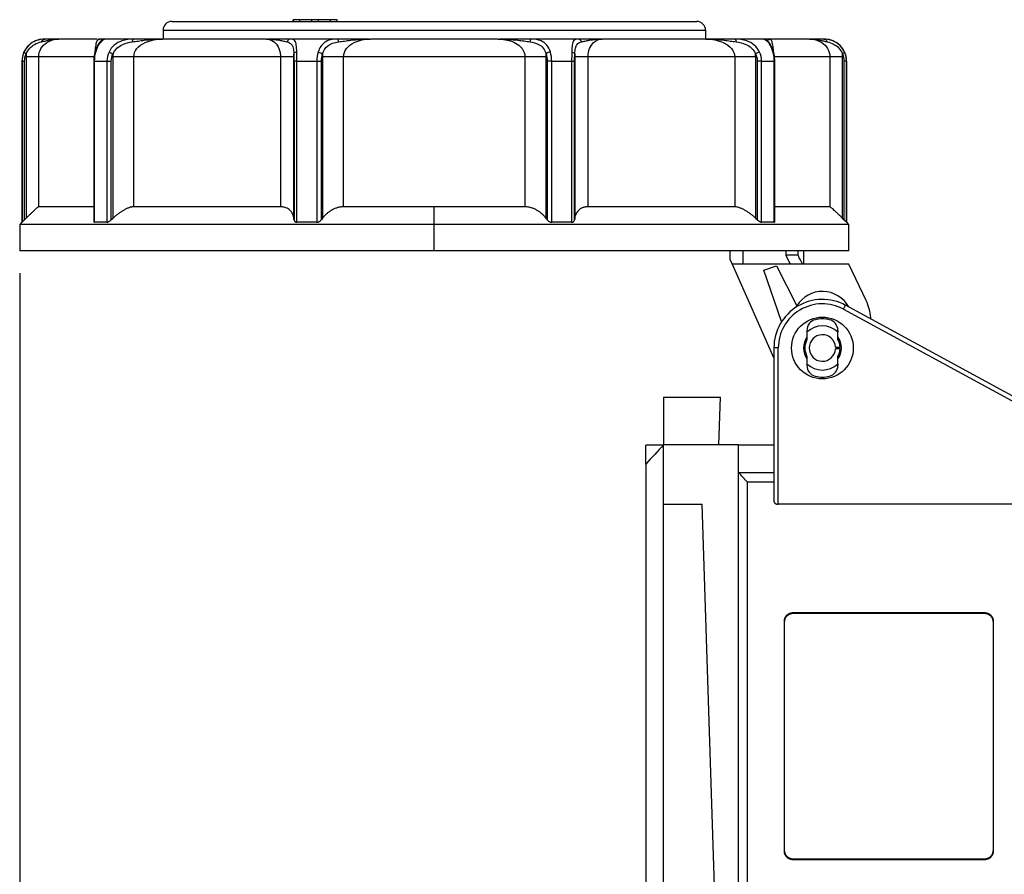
# Model space of a CAD drawing. Header units: inches. Extents: x 0 to 22, y 0 to 17.
# Tile 9 of 20: x 9.1 to 13.5, y 9 to 12.8. Entities that reach past the tile are written whole.
import ezdxf

# ---------------------------------------------------------------- set-up
doc = ezdxf.new("R2010")
doc.units = ezdxf.units.IN
doc.header["$LTSCALE"] = 2
doc.header["$MEASUREMENT"] = 0
doc.linetypes.add('SLD-Solid', pattern=[0])
doc.layers.add('DIMENSIONS', color=140, linetype='SLD-Solid', lineweight=25)
doc.styles.add('SLDTEXTSTYLE0', font='GOTHIC.TTF', dxfattribs={"width": 0.913})
doc.dimstyles.new('SLDDIMSTYLE0', dxfattribs={"dimtxt": 0.25, "dimasz": 0.3, "dimexe": 0, "dimexo": 0.0625, "dimgap": 0.0625, "dimtad": 0, "dimtih": 1, "dimtoh": 1, "dimrnd": 1e-09, "dimzin": 4, "dimdsep": 46, "dimtxsty": 'SLDTEXTSTYLE0', "dimsah": 1, "dimcen": 0.09, "dimadec": 0, "dimazin": 1, "dimtfac": 1, "dimtofl": 0, "dimtmove": 0, "dimatfit": 3, "dimfxl": 0, "dimfrac": 2, "dimtolj": 1, "dimtzin": 12, "dimarcsym": 0})

# ---------------------------------------------------------------- blocks, each defined once
blk = doc.blocks.new('_D_9')
at = {"layer": 'DIMENSIONS'}
for p, q in [((9.0919, 11.715), (9.0919, 6.5356)), ((11.8872, 8.2439), (11.8872, 6.5356)), ((9.0919, 6.7856), (9.8708, 6.7856)), ((10.1663, 6.7837), (10.0901, 6.7837)), ((10.0901, 6.7837), (10.0901, 6.3869)), ((10.8128, 6.7837), (10.889, 6.7837)), ((10.889, 6.7837), (10.889, 6.3869)), ((11.8872, 6.7856), (11.1083, 6.7856)), ((10.0901, 6.3869), (10.1663, 6.3869)), ((10.889, 6.3869), (10.8128, 6.3869))]:
    blk.add_line(p, q, dxfattribs=at)
for points in [[(9.0919, 6.7856), (9.3919, 6.7256), (9.3919, 6.8456)], [(11.8872, 6.7856), (11.5872, 6.8456), (11.5872, 6.7256)]]:
    blk.add_solid(points, dxfattribs=at)
at = {"layer": 'DIMENSIONS', "char_height": 0.25, "attachment_point": 1, "style": 'SLDTEXTSTYLE0'}
for s, insert in [('2.80', (10.1663, 7.1538)), ('71.0', (10.1663, 6.7062))]:
    blk.add_mtext(s, dxfattribs=dict(at, insert=insert))

msp = doc.modelspace()

# ---------------------------------------------------------------- linework, layer by layer
for p, q in [((9.771, 12.8386), (12.1136, 12.8386)), ((10.3124, 12.8465), (10.3124, 12.8386)), ((10.3129, 12.8465), (10.3124, 12.8465)), ((10.3129, 12.8386), (10.3129, 12.8465)), ((10.3426, 12.8465), (10.3129, 12.8465)), ((10.3426, 12.8386), (10.3426, 12.8465)), ((10.396, 12.8465), (10.3426, 12.8465)), ((10.396, 12.8386), (10.396, 12.8465)), ((10.4256, 12.8465), (10.396, 12.8465)), ((10.479, 12.8465), (10.4256, 12.8465)), ((10.4256, 12.8386), (10.4256, 12.8465)), ((10.479, 12.8386), (10.479, 12.8465)), ((10.5087, 12.8465), (10.479, 12.8465)), ((10.5087, 12.8386), (10.5087, 12.8465)), ((10.5092, 12.8465), (10.5087, 12.8465)), ((10.5092, 12.8386), (10.5092, 12.8465)), ((9.7317, 12.7992), (9.7317, 12.7599)), ((9.7317, 12.7992), (12.1529, 12.7992)), ((12.1529, 12.7992), (12.1529, 12.7599)), ((9.4366, 12.7599), (9.2671, 12.7599)), ((9.4544, 12.7477), (9.4517, 12.7439)), ((9.6006, 12.7599), (9.4708, 12.7599)), ((10.1923, 12.7599), (9.7307, 12.7599)), ((10.5101, 12.7599), (10.3, 12.7599)), ((11.2276, 12.7599), (10.657, 12.7599)), ((11.5846, 12.7599), (11.3745, 12.7599)), ((12.1539, 12.7599), (11.6923, 12.7599)), ((12.4138, 12.7599), (12.284, 12.7599)), ((12.4448, 12.7563), (12.4412, 12.7599)), ((12.6175, 12.7599), (12.4412, 12.7599)), ((9.1017, 12.6614), (9.1017, 11.9429)), ((9.1017, 12.6614), (9.1023, 12.6614)), ((9.1023, 12.6614), (9.1023, 11.9429)), ((9.1137, 11.9538), (9.1137, 12.6614)), ((9.1204, 12.6811), (9.1204, 11.9603)), ((9.4269, 12.6811), (9.1769, 12.6811)), ((9.1769, 12.0118), (9.1769, 12.6811)), ((9.4227, 12.6614), (9.4227, 11.9464)), ((9.4262, 12.6614), (9.4813, 12.6614)), ((9.4262, 11.9429), (9.4262, 12.6614)), ((9.4813, 12.6614), (9.4813, 11.9429)), ((9.5007, 11.9538), (9.5007, 12.6614)), ((9.5079, 12.6811), (9.5079, 11.9603)), ((10.2557, 12.6811), (9.6012, 12.6811)), ((9.6012, 12.0118), (9.6012, 12.6811)), ((10.2557, 12.6811), (10.2557, 12.0118)), ((10.3153, 11.9603), (10.3153, 12.6811)), ((10.3162, 12.6614), (10.3162, 11.9538)), ((10.3292, 12.6614), (10.4183, 12.6614)), ((10.3292, 11.9429), (10.3292, 12.6614)), ((10.4183, 12.6614), (10.4183, 11.9429)), ((10.4383, 11.9538), (10.4383, 12.6614)), ((10.4433, 12.6811), (10.4433, 11.9603)), ((10.5378, 12.0118), (10.5378, 12.6811)), ((11.3468, 12.6811), (10.5378, 12.6811)), ((11.3468, 12.6811), (11.3468, 12.0118)), ((11.4413, 11.9603), (11.4413, 12.6811)), ((11.4463, 12.6614), (11.4463, 11.9538)), ((11.4663, 12.6614), (11.5554, 12.6614)), ((11.4663, 11.9429), (11.4663, 12.6614)), ((11.5554, 12.6614), (11.5554, 11.9429)), ((11.5684, 11.9538), (11.5684, 12.6614)), ((11.5693, 12.6811), (11.5693, 11.9603)), ((11.6289, 12.0118), (11.6289, 12.6811)), ((12.2834, 12.6811), (11.6289, 12.6811)), ((12.2834, 12.6811), (12.2834, 12.0118)), ((12.3767, 11.9603), (12.3767, 12.6811)), ((12.3839, 12.6614), (12.3839, 11.9538)), ((12.4033, 12.6614), (12.4584, 12.6614)), ((12.4033, 11.9429), (12.4033, 12.6614)), ((12.7077, 12.6811), (12.4577, 12.6811)), ((12.4584, 12.6614), (12.4584, 11.9429)), ((12.4619, 11.9464), (12.4619, 12.6614)), ((12.7077, 12.6811), (12.7077, 12.0118)), ((12.7642, 11.9603), (12.7642, 12.6811)), ((12.7709, 12.6614), (12.7709, 11.9538)), ((12.7823, 11.9429), (12.7823, 12.6614)), ((12.7823, 12.6614), (12.7829, 12.6614)), ((12.7829, 11.9429), (12.7829, 12.6614)), ((9.4227, 12.0118), (9.1769, 12.0118)), ((10.2557, 12.0118), (9.6012, 12.0118)), ((10.9423, 12.0118), (10.5378, 12.0118)), ((11.3468, 12.0118), (10.9423, 12.0118)), ((10.9423, 11.9331), (10.9423, 12.0118)), ((12.2834, 12.0118), (11.6289, 12.0118)), ((12.7077, 12.0118), (12.4619, 12.0118)), ((9.1017, 11.9429), (9.0919, 11.9331)), ((9.0919, 11.9331), (9.0919, 11.815)), ((10.9423, 11.9331), (9.0919, 11.9331)), ((9.1023, 11.9429), (9.1017, 11.9429)), ((9.4813, 11.9429), (9.4262, 11.9429)), ((10.4183, 11.9429), (10.3292, 11.9429)), ((12.7927, 11.9331), (10.9423, 11.9331)), ((10.9423, 11.815), (10.9423, 11.9331)), ((11.5554, 11.9429), (11.4663, 11.9429)), ((12.4584, 11.9429), (12.4033, 11.9429)), ((12.7829, 11.9429), (12.7823, 11.9429)), ((12.7927, 11.9331), (12.7829, 11.9429)), ((12.7927, 11.815), (12.7927, 11.9331)), ((10.9423, 11.815), (9.0919, 11.815)), ((12.7927, 11.815), (10.9423, 11.815)), ((12.2628, 11.7756), (12.2628, 11.815)), ((12.3208, 11.7559), (12.3208, 11.815)), ((12.511, 11.815), (12.511, 11.7953)), ((12.511, 11.7953), (12.5304, 11.7559)), ((12.5659, 11.7953), (12.511, 11.7953)), ((12.5659, 11.7953), (12.5659, 11.815)), ((12.5919, 11.7559), (12.5919, 11.815)), ((12.2628, 11.7756), (12.2716, 11.7559)), ((12.7927, 11.7559), (12.2716, 11.7559)), ((12.2716, 11.7559), (12.458, 11.336)), ((12.4135, 11.7292), (12.4693, 11.7484)), ((12.4693, 11.7484), (12.5603, 11.5698)), ((12.8702, 11.593), (12.7927, 11.7559)), ((12.4926, 11.4993), (12.4135, 11.7292)), ((12.7687, 11.5548), (12.7782, 11.5721)), ((13.6341, 11.1059), (12.7782, 11.5721)), ((12.7687, 11.5548), (13.6238, 11.0891)), ((12.886, 11.5133), (12.8904, 11.5174)), ((12.6057, 11.4602), (12.6057, 11.4522)), ((12.7435, 11.4602), (12.7435, 11.4522)), ((12.458, 11.3819), (12.458, 10.6979)), ((12.4777, 11.3819), (12.458, 11.3819)), ((12.4777, 10.6845), (12.4777, 11.3819)), ((12.5973, 11.4165), (12.5999, 11.4069)), ((12.7493, 11.4069), (12.7519, 11.4165)), ((12.5999, 11.357), (12.5973, 11.3474)), ((12.7519, 11.3474), (12.7493, 11.357)), ((12.6057, 11.3116), (12.6057, 11.3036)), ((12.7435, 11.3116), (12.7435, 11.3036)), ((11.9659, 11.1616), (11.9659, 10.9501)), ((11.9659, 11.1616), (12.2193, 11.1616)), ((12.2125, 10.9501), (12.2193, 11.1616)), ((11.9648, 10.9488), (11.8872, 10.9488)), ((11.8872, 10.8641), (11.8872, 10.9488)), ((11.9659, 10.6847), (11.9659, 10.9501)), ((12.3006, 10.9501), (11.9659, 10.9501)), ((12.3006, 8.2579), (12.3006, 10.9501)), ((12.458, 10.9488), (12.3006, 10.9488)), ((11.8872, 10.8641), (11.8872, 8.3439)), ((12.3006, 10.8261), (12.458, 10.8261)), ((12.3399, 8.412), (12.3399, 10.7825)), ((12.458, 10.7825), (12.3399, 10.7825)), ((11.9659, 8.0455), (11.9659, 10.6847)), ((11.9659, 10.6847), (12.1373, 10.6847)), ((12.2216, 8.0666), (12.1373, 10.6847)), ((13.6195, 10.6845), (12.4777, 10.6845)), ((12.5447, 10.2012), (13.397, 10.2012)), ((12.5447, 10.1969), (12.5447, 10.2012)), ((13.397, 10.1969), (12.5447, 10.1969)), ((13.397, 10.1969), (13.397, 10.2012)), ((12.5053, 9.1338), (12.5053, 10.1655)), ((13.4364, 10.1655), (13.4364, 9.1338)), ((12.5447, 9.1024), (13.397, 9.1024)), ((12.5447, 9.1024), (12.5447, 9.0981)), ((13.397, 9.0981), (12.5447, 9.0981)), ((13.397, 9.1024), (13.397, 9.0981))]:
    msp.add_line(p, q)
msp.add_circle((12.6746, 11.3819), 0.1378)
for centre, radius, start, end in [((9.771, 12.7992), 0.0394, 90, 180), ((12.1136, 12.7992), 0.0394, 0, 90), ((9.2002, 12.6614), 0.0984, 90, 180), ((12.6844, 12.6614), 0.0984, 0, 90), ((12.6746, 11.5001), 0.1339, 28.8325, 148.6076), ((12.6746, 11.3819), 0.2165, 61.4242, 180), ((12.6746, 11.3819), 0.1969, 61.4242, 180), ((12.6746, 11.5), 0.2165, 4.6076, 25.4268), ((12.6746, 11.5), 0.2165, 2.8215, 4.6076), ((12.6549, 11.4602), 0.0492, 104.117, 180), ((12.6746, 11.3819), 0.0984, 45.573, 134.427), ((12.6746, 11.3819), 0.1299, 75.883, 104.117), ((12.6943, 11.4602), 0.0492, 0, 75.883), ((12.6746, 11.3819), 0.0846, 144.484, 215.516), ((12.6746, 11.3819), 0.0591, 3.8226, 356.1774), ((12.6746, 11.3819), 0.0846, 324.484, 35.516), ((12.6746, 11.3819), 0.0787, 151.045, 208.955), ((12.6746, 11.3819), 0.0787, 2.866, 28.955), ((12.6746, 11.3819), 0.0787, 331.045, 357.134), ((12.6746, 11.3819), 0.0984, 225.573, 314.427), ((12.6549, 11.3036), 0.0492, 180, 255.883), ((12.6943, 11.3036), 0.0492, 284.117, 0), ((12.6746, 11.3819), 0.1299, 255.883, 284.117)]:
    msp.add_arc(centre, radius, start, end)
for points, knots in [([(9.2037, 12.7599), (9.1922, 12.7599), (9.1683, 12.757), (9.1326, 12.7354), (9.1168, 12.7142), (9.1113, 12.7022)], [0, 0, 0, 0, 0.123063, 0.205105, 0.287147, 0.287147, 0.287147, 0.287147]), ([(9.1209, 12.6941), (9.1247, 12.7037), (9.1358, 12.7211), (9.1616, 12.7407), (9.1796, 12.7459), (9.1889, 12.7479)], [0, 0, 0, 0, 0.082042, 0.164084, 0.287147, 0.287147, 0.287147, 0.287147]), ([(9.1769, 12.6811), (9.1769, 12.6939), (9.1841, 12.7195), (9.216, 12.7516), (9.2477, 12.7599), (9.2671, 12.7599)], [-3.8643301, -3.8643301, -3.8643301, -3.8643301, -3.6454677, -3.4266053, -3.0983117, -3.0983117, -3.0983117, -3.0983117]), ([(9.1889, 12.7479), (9.1945, 12.749), (9.2053, 12.7514), (9.2313, 12.7574), (9.2515, 12.7599), (9.2669, 12.7599), (9.267, 12.7599), (9.2671, 12.7599)], [-0.0016885, -0.0016885, -0.0016885, -0.0016885, 0.0733065, 0.1483014, 0.3732861, 0.3732861, 0.3749746, 0.3749746, 0.3749746, 0.3749746]), ([(9.1889, 12.7479), (9.1899, 12.7509), (9.1938, 12.7572), (9.2001, 12.7599), (9.2037, 12.7599)], [0, 0, 0, 0, 0.428571, 1, 1, 1, 1]), ([(9.2644, 12.7599), (9.2554, 12.7599), (9.2387, 12.7599), (9.2147, 12.7599), (9.2037, 12.7599)], [0, 0, 0, 0, 0.538545, 1, 1, 1, 1]), ([(9.4574, 12.7545), (9.4574, 12.7545), (9.4578, 12.7549), (9.4555, 12.753), (9.4502, 12.7477), (9.4408, 12.7347), (9.4324, 12.7169), (9.4289, 12.7049), (9.4272, 12.6988)], [0, 0, 0, 0, 0.003599, 0.130093, 0.338808, 0.639713, 0.815824, 1, 1, 1, 1]), ([(9.4434, 12.7599), (9.4413, 12.7588), (9.4376, 12.7569), (9.4331, 12.7433), (9.4301, 12.7278), (9.4283, 12.7143), (9.4277, 12.704), (9.4274, 12.6996)], [0, 0, 0, 0, 0.355716, 0.629822, 0.774934, 0.903536, 1, 1, 1, 1]), ([(9.4315, 12.7022), (9.4347, 12.7142), (9.4439, 12.7355), (9.4616, 12.757), (9.4692, 12.7599), (9.4708, 12.7599)], [-0.2873707, -0.2873707, -0.2873707, -0.2873707, -0.2052648, -0.1231589, 0, 0, 0, 0]), ([(9.4541, 12.7576), (9.4542, 12.7583), (9.4547, 12.7611), (9.4467, 12.7597), (9.4406, 12.7586)], [0, 0, 0, 0, 0.23572, 1, 1, 1, 1]), ([(9.4452, 12.7589), (9.4473, 12.7587), (9.4495, 12.7585), (9.4502, 12.7562), (9.4502, 12.7561)], [0, 0, 0, 0, 0.964266, 1, 1, 1, 1]), ([(9.4708, 12.7599), (9.4699, 12.7599), (9.4681, 12.7599), (9.4591, 12.7599), (9.4519, 12.7599), (9.4482, 12.7599)], [0, 0, 0, 0, 0.323037, 0.647116, 1, 1, 1, 1]), ([(9.4708, 12.7599), (9.4689, 12.7597), (9.4651, 12.7594), (9.4601, 12.7571), (9.4577, 12.7547), (9.4567, 12.7537)], [0, 0, 0, 0, 0.3625702, 0.7247846, 1, 1, 1, 1]), ([(9.6006, 12.7599), (9.5837, 12.7599), (9.5527, 12.757), (9.5127, 12.7354), (9.4961, 12.7142), (9.4905, 12.7022)], [0, 0, 0, 0, 0.123063, 0.205105, 0.287147, 0.287147, 0.287147, 0.287147]), ([(9.5084, 12.6941), (9.5126, 12.7037), (9.5249, 12.7211), (9.5555, 12.7407), (9.5805, 12.7459), (9.5948, 12.7479)], [0, 0, 0, 0, 0.082042, 0.164084, 0.287147, 0.287147, 0.287147, 0.287147]), ([(9.5948, 12.7479), (9.6036, 12.749), (9.6211, 12.7514), (9.6659, 12.7574), (9.7026, 12.7599), (9.7302, 12.7599), (9.7304, 12.7599), (9.7307, 12.7599)], [-0.0016883, -0.0016883, -0.0016883, -0.0016883, 0.0733066, 0.1483016, 0.3732864, 0.3732864, 0.3749748, 0.3749748, 0.3749748, 0.3749748]), ([(9.5948, 12.7479), (9.5952, 12.7509), (9.5968, 12.7572), (9.5992, 12.7599), (9.6006, 12.7599)], [0, 0, 0, 0, 0.428571, 1, 1, 1, 1]), ([(9.7258, 12.7599), (9.7042, 12.7599), (9.6643, 12.7599), (9.6206, 12.7599), (9.6006, 12.7599)], [0, 0, 0, 0, 0.542604, 1, 1, 1, 1]), ([(9.6012, 12.6811), (9.6012, 12.6939), (9.6114, 12.7195), (9.6568, 12.7516), (9.7025, 12.7599), (9.7307, 12.7599)], [-3.8643172, -3.8643172, -3.8643172, -3.8643172, -3.6454562, -3.4265951, -3.0983036, -3.0983036, -3.0983036, -3.0983036]), ([(10.1923, 12.7599), (10.2041, 12.7599), (10.2223, 12.7544), (10.2439, 12.7322), (10.254, 12.7069), (10.2557, 12.6875), (10.2557, 12.6811)], [0, 0, 0, 0, 0.2735742, 0.4377187, 0.656578, 0.7660077, 0.7660077, 0.7660077, 0.7660077]), ([(10.1923, 12.7599), (10.1924, 12.7599), (10.1926, 12.7599), (10.2124, 12.7599), (10.2391, 12.7574), (10.2695, 12.7514), (10.2804, 12.749), (10.2855, 12.7479)], [-0.3766634, -0.3766634, -0.3766634, -0.3766634, -0.3749754, -0.3749754, -0.1499901, -0.0749951, 0, 0, 0, 0]), ([(10.3, 12.7599), (10.2912, 12.7599), (10.2734, 12.7599), (10.2376, 12.7599), (10.2114, 12.7599), (10.1958, 12.7599)], [0, 0, 0, 0, 0.288666, 0.578266, 1, 1, 1, 1]), ([(10.3, 12.7599), (10.2974, 12.7599), (10.2912, 12.7579), (10.2868, 12.7519), (10.2855, 12.7479)], [0, 0, 0, 0, 0.428571, 1, 1, 1, 1]), ([(10.2855, 12.7479), (10.2937, 12.7459), (10.3048, 12.7407), (10.3128, 12.7212), (10.3147, 12.7037), (10.3152, 12.6941)], [-0.2873707, -0.2873707, -0.2873707, -0.2873707, -0.1642118, -0.0821059, 0, 0, 0, 0]), ([(10.3288, 12.7022), (10.3285, 12.7142), (10.3273, 12.7355), (10.3202, 12.757), (10.3089, 12.7599), (10.3, 12.7599)], [-0.2873707, -0.2873707, -0.2873707, -0.2873707, -0.2052648, -0.1231589, 0, 0, 0, 0]), ([(10.5101, 12.7599), (10.4888, 12.7599), (10.4522, 12.7541), (10.4297, 12.7202), (10.4242, 12.7022)], [0, 0, 0, 0, 0.164084, 0.287147, 0.287147, 0.287147, 0.287147]), ([(10.4437, 12.6941), (10.448, 12.7086), (10.4661, 12.7367), (10.4969, 12.7453), (10.5155, 12.7479)], [0, 0, 0, 0, 0.123063, 0.287147, 0.287147, 0.287147, 0.287147]), ([(10.5155, 12.7479), (10.5151, 12.7509), (10.5137, 12.7572), (10.5114, 12.7599), (10.5101, 12.7599)], [0, 0, 0, 0, 0.428571, 1, 1, 1, 1]), ([(10.6518, 12.7599), (10.6258, 12.7599), (10.578, 12.7599), (10.5314, 12.7599), (10.5101, 12.7599)], [0, 0, 0, 0, 0.544193, 1, 1, 1, 1]), ([(10.5155, 12.7479), (10.524, 12.749), (10.5415, 12.7514), (10.588, 12.7574), (10.6272, 12.7599), (10.6566, 12.7599), (10.6568, 12.7599), (10.657, 12.7599)], [-0.0016964, -0.0016964, -0.0016964, -0.0016964, 0.0732958, 0.148288, 0.3732646, 0.3732646, 0.374961, 0.374961, 0.374961, 0.374961]), ([(10.5378, 12.6811), (10.5378, 12.6939), (10.547, 12.7195), (10.5886, 12.7516), (10.6308, 12.7599), (10.657, 12.7599)], [2.3322046, 2.3322046, 2.3322046, 2.3322046, 2.5510642, 2.7699237, 3.0982131, 3.0982131, 3.0982131, 3.0982131]), ([(11.2276, 12.7599), (11.2494, 12.7599), (11.2833, 12.7544), (11.3241, 12.7322), (11.3435, 12.7069), (11.3468, 12.6875), (11.3468, 12.6811)], [1.7365896, 1.7365896, 1.7365896, 1.7365896, 2.0101609, 2.1743038, 2.3931609, 2.5025894, 2.5025894, 2.5025894, 2.5025894]), ([(11.2276, 12.7599), (11.2278, 12.7599), (11.228, 12.7599), (11.2573, 12.7599), (11.2965, 12.7574), (11.343, 12.7515), (11.3606, 12.749), (11.3691, 12.7479)], [-0.3768145, -0.3768145, -0.3768145, -0.3768145, -0.3754002, -0.3754002, -0.1501601, -0.07508, 0, 0, 0, 0]), ([(11.3745, 12.7599), (11.3611, 12.7599), (11.3342, 12.7599), (11.2866, 12.7599), (11.2528, 12.7599), (11.2329, 12.7599)], [0, 0, 0, 0, 0.2902668, 0.5809526, 1, 1, 1, 1]), ([(11.3745, 12.7599), (11.3735, 12.7599), (11.3713, 12.7579), (11.3696, 12.7519), (11.3691, 12.7479)], [0, 0, 0, 0, 0.428571, 1, 1, 1, 1]), ([(11.3691, 12.7479), (11.3831, 12.7459), (11.4053, 12.7407), (11.4293, 12.7212), (11.4381, 12.7037), (11.4409, 12.6941)], [-0.287367, -0.287367, -0.287367, -0.287367, -0.1642097, -0.0821049, 0, 0, 0, 0]), ([(11.4604, 12.7022), (11.4567, 12.7142), (11.4457, 12.7355), (11.4165, 12.757), (11.3905, 12.7599), (11.3745, 12.7599)], [-0.287367, -0.287367, -0.287367, -0.287367, -0.2052621, -0.1231573, 0, 0, 0, 0]), ([(11.5846, 12.7599), (11.5757, 12.7599), (11.5643, 12.757), (11.5573, 12.7354), (11.5561, 12.7142), (11.5558, 12.7022)], [0, 0, 0, 0, 0.123063, 0.205105, 0.287147, 0.287147, 0.287147, 0.287147]), ([(11.5694, 12.6941), (11.5699, 12.7037), (11.5718, 12.7211), (11.5798, 12.7407), (11.5909, 12.7459), (11.5991, 12.7479)], [0, 0, 0, 0, 0.082042, 0.164084, 0.287147, 0.287147, 0.287147, 0.287147]), ([(11.5991, 12.7479), (11.5981, 12.7509), (11.5943, 12.7572), (11.5881, 12.7599), (11.5846, 12.7599)], [0, 0, 0, 0, 0.428571, 1, 1, 1, 1]), ([(11.6888, 12.7599), (11.6683, 12.7599), (11.6309, 12.7599), (11.599, 12.7599), (11.5846, 12.7599)], [0, 0, 0, 0, 0.545955, 1, 1, 1, 1]), ([(11.5991, 12.7479), (11.6042, 12.749), (11.6151, 12.7514), (11.6455, 12.7574), (11.6722, 12.7599), (11.692, 12.7599), (11.6922, 12.7599), (11.6923, 12.7599)], [-0.0016885, -0.0016885, -0.0016885, -0.0016885, 0.0733065, 0.1483014, 0.3732861, 0.3732861, 0.3749746, 0.3749746, 0.3749746, 0.3749746]), ([(11.6289, 12.6811), (11.6289, 12.6939), (11.6337, 12.7195), (11.6555, 12.7516), (11.6781, 12.7599), (11.6923, 12.7599)], [-3.8643299, -3.8643299, -3.8643299, -3.8643299, -3.6454675, -3.4266052, -3.0983116, -3.0983116, -3.0983116, -3.0983116]), ([(12.1539, 12.7599), (12.1821, 12.7599), (12.2278, 12.7516), (12.2732, 12.7195), (12.2834, 12.6939), (12.2834, 12.6811)], [3.0982905, 3.0982905, 3.0982905, 3.0982905, 3.4265787, 3.6454374, 3.8642962, 3.8642962, 3.8642962, 3.8642962]), ([(12.1539, 12.7599), (12.1542, 12.7599), (12.1544, 12.7599), (12.182, 12.7599), (12.2187, 12.7574), (12.2635, 12.7514), (12.281, 12.749), (12.2898, 12.7479)], [-0.3766637, -0.3766637, -0.3766637, -0.3766637, -0.3749763, -0.3749763, -0.1499905, -0.0749953, 0, 0, 0, 0]), ([(12.284, 12.7599), (12.2711, 12.7599), (12.2453, 12.7599), (12.2041, 12.7599), (12.1756, 12.7599), (12.1588, 12.7599)], [0, 0, 0, 0, 0.290794, 0.582528, 1, 1, 1, 1]), ([(12.284, 12.7599), (12.285, 12.7599), (12.2875, 12.7579), (12.2892, 12.7519), (12.2898, 12.7479)], [0, 0, 0, 0, 0.428571, 1, 1, 1, 1]), ([(12.3941, 12.7022), (12.3885, 12.7142), (12.3718, 12.7355), (12.3317, 12.757), (12.3009, 12.7599), (12.284, 12.7599)], [-0.2873707, -0.2873707, -0.2873707, -0.2873707, -0.2052648, -0.1231589, 0, 0, 0, 0]), ([(12.2898, 12.7479), (12.3041, 12.7459), (12.3289, 12.7407), (12.3597, 12.7212), (12.372, 12.7037), (12.3762, 12.6941)], [-0.2873707, -0.2873707, -0.2873707, -0.2873707, -0.1642118, -0.0821059, 0, 0, 0, 0]), ([(12.4138, 12.7599), (12.4159, 12.7599), (12.4297, 12.7541), (12.4482, 12.7202), (12.4531, 12.7022)], [0, 0, 0, 0, 0.164084, 0.287147, 0.287147, 0.287147, 0.287147]), ([(12.4319, 12.7479), (12.4306, 12.7509), (12.4258, 12.7572), (12.4182, 12.7599), (12.4138, 12.7599)], [0, 0, 0, 0, 0.428571, 1, 1, 1, 1]), ([(12.4325, 12.7599), (12.4286, 12.7599), (12.419, 12.7599), (12.4157, 12.7599), (12.4138, 12.7599)], [0, 0, 0, 0, 0.4136707, 1, 1, 1, 1]), ([(12.4575, 12.6988), (12.456, 12.704), (12.453, 12.7143), (12.4461, 12.7299), (12.4385, 12.7424), (12.4329, 12.7491), (12.4302, 12.7517), (12.43, 12.7518), (12.4299, 12.7518)], [0, 0, 0, 0, 0.172877, 0.336913, 0.60891, 0.8034, 0.937092, 1, 1, 1, 1]), ([(12.444, 12.7586), (12.4379, 12.7598), (12.4298, 12.7613), (12.4303, 12.7584), (12.4305, 12.7578)], [0, 0, 0, 0, 0.761703, 1, 1, 1, 1]), ([(12.4343, 12.7558), (12.4344, 12.756), (12.435, 12.7584), (12.4373, 12.7587), (12.4394, 12.7589)], [0, 0, 0, 0, 0.079804, 1, 1, 1, 1]), ([(12.4572, 12.6996), (12.4569, 12.704), (12.4563, 12.7143), (12.4545, 12.7278), (12.4514, 12.7432), (12.4481, 12.7541), (12.4457, 12.7557), (12.4448, 12.7563)], [0, 0, 0, 0, 0.121481, 0.28359, 0.466513, 0.810571, 1, 1, 1, 1]), ([(12.6175, 12.7599), (12.6368, 12.7599), (12.6686, 12.7516), (12.7005, 12.7195), (12.7077, 12.6939), (12.7077, 12.6811)], [0, 0, 0, 0, 0.3282291, 0.5470486, 0.765868, 0.765868, 0.765868, 0.765868]), ([(12.6175, 12.7599), (12.6176, 12.7599), (12.6177, 12.7599), (12.6331, 12.7599), (12.6533, 12.7574), (12.6793, 12.7515), (12.6901, 12.749), (12.6957, 12.7479)], [-0.3766995, -0.3766995, -0.3766995, -0.3766995, -0.3750662, -0.3750662, -0.1500265, -0.0750132, 0, 0, 0, 0]), ([(12.6809, 12.7599), (12.6735, 12.7599), (12.6587, 12.7599), (12.6396, 12.7599), (12.6273, 12.7599), (12.6201, 12.7599)], [0, 0, 0, 0, 0.293443, 0.587706, 1, 1, 1, 1]), ([(12.6809, 12.7599), (12.6836, 12.7599), (12.6899, 12.7579), (12.6943, 12.7519), (12.6957, 12.7479)], [0, 0, 0, 0, 0.428571, 1, 1, 1, 1]), ([(12.7733, 12.7022), (12.7678, 12.7142), (12.7519, 12.7355), (12.7161, 12.757), (12.6924, 12.7599), (12.6809, 12.7599)], [-0.2873702, -0.2873702, -0.2873702, -0.2873702, -0.2052644, -0.1231586, 0, 0, 0, 0]), ([(12.6957, 12.7479), (12.705, 12.7459), (12.723, 12.7407), (12.7487, 12.7212), (12.7599, 12.7037), (12.7637, 12.6941)], [-0.2873702, -0.2873702, -0.2873702, -0.2873702, -0.1642115, -0.0821058, 0, 0, 0, 0]), ([(9.1113, 12.7022), (9.111, 12.7014), (9.113, 12.699), (9.1183, 12.6955), (9.1209, 12.6941)], [0, 0, 0, 0, 0.571429, 1, 1, 1, 1]), ([(9.4315, 12.7022), (9.4295, 12.7016), (9.427, 12.7), (9.4269, 12.6977), (9.4273, 12.6966)], [0.25, 0.25, 0.25, 0.25, 0.6785714, 1, 1, 1, 1]), ([(9.4905, 12.7022), (9.4928, 12.7014), (9.4986, 12.699), (9.5056, 12.6955), (9.5084, 12.6941)], [0, 0, 0, 0, 0.571429, 1, 1, 1, 1]), ([(10.3288, 12.7022), (10.3257, 12.7016), (10.3191, 12.6994), (10.3157, 12.696), (10.3152, 12.6941)], [0, 0, 0, 0, 0.428571, 1, 1, 1, 1]), ([(10.4242, 12.7022), (10.4282, 12.7014), (10.4357, 12.699), (10.4417, 12.6955), (10.4437, 12.6941)], [0, 0, 0, 0, 0.571429, 1, 1, 1, 1]), ([(11.4604, 12.7022), (11.4574, 12.7016), (11.45, 12.6994), (11.4436, 12.696), (11.4409, 12.6941)], [0, 0, 0, 0, 0.428571, 1, 1, 1, 1]), ([(11.5558, 12.7022), (11.5599, 12.7014), (11.5663, 12.699), (11.569, 12.6955), (11.5694, 12.6941)], [0, 0, 0, 0, 0.571429, 1, 1, 1, 1]), ([(12.3941, 12.7022), (12.3924, 12.7016), (12.387, 12.6994), (12.38, 12.696), (12.3762, 12.6941)], [0, 0, 0, 0, 0.428571, 1, 1, 1, 1]), ([(12.4531, 12.7022), (12.4558, 12.7014), (12.4579, 12.6996), (12.4575, 12.6972), (12.4573, 12.6966)], [0, 0, 0, 0, 0.5714286, 0.75, 0.75, 0.75, 0.75]), ([(12.7733, 12.7022), (12.7735, 12.7016), (12.7722, 12.6994), (12.7672, 12.696), (12.7637, 12.6941)], [0, 0, 0, 0, 0.428571, 1, 1, 1, 1]), ([(9.1023, 12.6614), (9.1024, 12.6614), (9.1044, 12.6614), (9.1099, 12.6614), (9.1137, 12.6614)], [0, 0, 0, 0, 0.428571, 1, 1, 1, 1]), ([(9.1769, 12.6811), (9.1754, 12.6811), (9.1694, 12.6811), (9.1496, 12.6811), (9.136, 12.6811), (9.1204, 12.6811)], [0, 0, 0, 0, 0.5, 0.5, 1, 1, 1, 1]), ([(9.4272, 12.6989), (9.4259, 12.6929), (9.4233, 12.6809), (9.4229, 12.6679), (9.4227, 12.6614)], [0, 0, 0, 0, 0.50017, 1, 1, 1, 1]), ([(9.4262, 12.6614), (9.4253, 12.6614), (9.4236, 12.6614), (9.4226, 12.6614), (9.4228, 12.6614), (9.4228, 12.6614)], [0, 0, 0, 0, 0.46002, 0.92004, 1, 1, 1, 1]), ([(9.4813, 12.6614), (9.4832, 12.6614), (9.489, 12.6614), (9.4966, 12.6614), (9.5007, 12.6614)], [0, 0, 0, 0, 0.428571, 1, 1, 1, 1]), ([(9.6012, 12.6811), (9.5899, 12.6811), (9.5752, 12.6811), (9.5426, 12.6811), (9.5248, 12.6811), (9.5079, 12.6811)], [0, 0, 0, 0, 0.5, 0.5, 1, 1, 1, 1]), ([(10.3153, 12.6811), (10.3132, 12.6811), (10.3065, 12.6811), (10.2857, 12.6811), (10.2716, 12.6811), (10.2557, 12.6811)], [0, 0, 0, 0, 0.5, 0.5, 1, 1, 1, 1]), ([(10.3292, 12.6614), (10.3257, 12.6614), (10.3227, 12.6614), (10.3181, 12.6614), (10.3166, 12.6614), (10.3162, 12.6614)], [0, 0, 0, 0, 0.5, 0.5, 1, 1, 1, 1]), ([(10.4183, 12.6614), (10.4213, 12.6614), (10.4287, 12.6614), (10.4354, 12.6614), (10.4383, 12.6614)], [0, 0, 0, 0, 0.428571, 1, 1, 1, 1]), ([(10.5378, 12.6811), (10.521, 12.6811), (10.5032, 12.6811), (10.4702, 12.6811), (10.4551, 12.6811), (10.4433, 12.6811)], [0, 0, 0, 0, 0.5, 0.5, 1, 1, 1, 1]), ([(11.4413, 12.6811), (11.4295, 12.6811), (11.4144, 12.6811), (11.3814, 12.6811), (11.3636, 12.6811), (11.3468, 12.6811)], [0, 0, 0, 0, 0.5, 0.5, 1, 1, 1, 1]), ([(11.4663, 12.6614), (11.4628, 12.6614), (11.4591, 12.6614), (11.452, 12.6614), (11.4488, 12.6614), (11.4463, 12.6614)], [0, 0, 0, 0, 0.5, 0.5, 1, 1, 1, 1]), ([(11.5554, 12.6614), (11.5584, 12.6614), (11.5647, 12.6614), (11.5679, 12.6614), (11.5684, 12.6614)], [0, 0, 0, 0, 0.428571, 1, 1, 1, 1]), ([(11.6289, 12.6811), (11.613, 12.6811), (11.5989, 12.6811), (11.5781, 12.6811), (11.5714, 12.6811), (11.5693, 12.6811)], [0, 0, 0, 0, 0.5, 0.5, 1, 1, 1, 1]), ([(12.3767, 12.6811), (12.3598, 12.6811), (12.342, 12.6811), (12.3094, 12.6811), (12.2947, 12.6811), (12.2834, 12.6811)], [0, 0, 0, 0, 0.5, 0.5, 1, 1, 1, 1]), ([(12.4033, 12.6614), (12.4011, 12.6614), (12.3981, 12.6614), (12.3913, 12.6614), (12.3875, 12.6614), (12.3839, 12.6614)], [0, 0, 0, 0, 0.5, 0.5, 1, 1, 1, 1]), ([(12.4619, 12.6614), (12.4617, 12.6679), (12.4613, 12.6809), (12.4587, 12.6929), (12.4574, 12.6989)], [0, 0, 0, 0, 0.49983, 1, 1, 1, 1]), ([(12.4584, 12.6614), (12.4593, 12.6614), (12.461, 12.6614), (12.462, 12.6614), (12.4618, 12.6614), (12.4618, 12.6614)], [0, 0, 0, 0, 0.479111, 0.958221, 1, 1, 1, 1]), ([(12.7642, 12.6811), (12.7486, 12.6811), (12.735, 12.6811), (12.7152, 12.6811), (12.7092, 12.6811), (12.7077, 12.6811)], [0, 0, 0, 0, 0.5, 0.5, 1, 1, 1, 1]), ([(12.7823, 12.6614), (12.7822, 12.6614), (12.781, 12.6614), (12.777, 12.6614), (12.7742, 12.6614), (12.7709, 12.6614)], [0, 0, 0, 0, 0.5, 0.5, 1, 1, 1, 1]), ([(9.1769, 12.0118), (9.1767, 12.0118), (9.1764, 12.0118), (9.1756, 12.0114), (9.1747, 12.0108), (9.1735, 12.0099), (9.172, 12.0088), (9.1693, 12.0066), (9.1646, 12.0025), (9.1573, 11.9959), (9.1492, 11.9882), (9.1404, 11.9799), (9.1308, 11.9706), (9.1239, 11.9638), (9.1204, 11.9603)], [0, 0, 0, 0, 0.040415, 0.080849, 0.121518, 0.162637, 0.204412, 0.247042, 0.36977, 0.500367, 0.618089, 0.739499, 0.866302, 1, 1, 1, 1]), ([(9.6012, 12.0118), (9.6001, 12.0118), (9.598, 12.0118), (9.5946, 12.0114), (9.5911, 12.0108), (9.5874, 12.0099), (9.5835, 12.0088), (9.577, 12.0066), (9.5673, 12.0025), (9.5551, 11.9959), (9.543, 11.9882), (9.5313, 11.9799), (9.5194, 11.9706), (9.5118, 11.9638), (9.5079, 11.9603)], [0, 0, 0, 0, 0.040415, 0.080849, 0.121518, 0.162637, 0.204412, 0.247042, 0.36977, 0.500367, 0.618089, 0.739499, 0.866302, 1, 1, 1, 1]), ([(10.3153, 11.9603), (10.315, 11.9621), (10.3145, 11.9656), (10.3132, 11.9706), (10.3116, 11.9754), (10.3097, 11.9799), (10.3075, 11.9842), (10.3049, 11.9882), (10.302, 11.992), (10.2974, 11.9969), (10.2906, 12.0025), (10.2815, 12.0072), (10.2727, 12.01), (10.2645, 12.0116), (10.2586, 12.0117), (10.2557, 12.0118)], [0, 0, 0, 0, 0.067804, 0.133717, 0.197907, 0.260554, 0.321855, 0.382014, 0.441253, 0.499799, 0.63036, 0.753113, 0.837457, 0.919192, 1, 1, 1, 1]), ([(10.5378, 12.0118), (10.5362, 12.0118), (10.5331, 12.0118), (10.5284, 12.0114), (10.5236, 12.0108), (10.5188, 12.0099), (10.514, 12.0088), (10.5062, 12.0066), (10.4953, 12.0025), (10.4827, 11.9959), (10.4713, 11.9882), (10.461, 11.9799), (10.4515, 11.9706), (10.4461, 11.9638), (10.4433, 11.9603)], [0, 0, 0, 0, 0.040415, 0.080849, 0.121518, 0.162637, 0.204412, 0.247042, 0.36977, 0.500367, 0.618089, 0.739499, 0.866302, 1, 1, 1, 1]), ([(11.4413, 11.9603), (11.4399, 11.9621), (11.4372, 11.9656), (11.4327, 11.9706), (11.4281, 11.9754), (11.4233, 11.9799), (11.4183, 11.9842), (11.4131, 11.9882), (11.4077, 11.992), (11.3999, 11.9969), (11.3893, 12.0025), (11.3769, 12.0072), (11.3659, 12.01), (11.3562, 12.0116), (11.35, 12.0117), (11.3468, 12.0118)], [0, 0, 0, 0, 0.067804, 0.133717, 0.197907, 0.260554, 0.321855, 0.382014, 0.441253, 0.499799, 0.63036, 0.753113, 0.837457, 0.919192, 1, 1, 1, 1]), ([(11.6289, 12.0118), (11.6274, 12.0118), (11.6245, 12.0118), (11.6202, 12.0114), (11.6161, 12.0108), (11.6121, 12.0099), (11.6081, 12.0088), (11.6019, 12.0066), (11.594, 12.0025), (11.5859, 11.9959), (11.5795, 11.9882), (11.5747, 11.9799), (11.5711, 11.9706), (11.5699, 11.9638), (11.5693, 11.9603)], [0, 0, 0, 0, 0.040415, 0.080849, 0.121518, 0.162637, 0.204412, 0.247042, 0.36977, 0.500367, 0.618089, 0.739499, 0.866302, 1, 1, 1, 1]), ([(12.3767, 11.9603), (12.3747, 11.9621), (12.3709, 11.9656), (12.3649, 11.9706), (12.359, 11.9754), (12.3532, 11.9799), (12.3473, 11.9842), (12.3415, 11.9882), (12.3357, 11.992), (12.3276, 11.9969), (12.3173, 12.0025), (12.3062, 12.0072), (12.2972, 12.01), (12.2899, 12.0116), (12.2856, 12.0117), (12.2834, 12.0118)], [0, 0, 0, 0, 0.067804, 0.133717, 0.197907, 0.260554, 0.321855, 0.382014, 0.441253, 0.499799, 0.63036, 0.753113, 0.837457, 0.919192, 1, 1, 1, 1]), ([(12.7642, 11.9603), (12.7624, 11.9621), (12.7589, 11.9656), (12.7537, 11.9706), (12.7488, 11.9754), (12.7441, 11.9799), (12.7397, 11.9842), (12.7355, 11.9882), (12.7315, 11.992), (12.7261, 11.9969), (12.72, 12.0025), (12.7146, 12.0072), (12.7111, 12.01), (12.7088, 12.0116), (12.7081, 12.0117), (12.7077, 12.0118)], [0, 0, 0, 0, 0.0678041, 0.133717, 0.1979067, 0.2605544, 0.3218545, 0.3820143, 0.4412527, 0.4997994, 0.6303597, 0.753113, 0.8374568, 0.9191922, 1, 1, 1, 1]), ([(9.1023, 11.9429), (9.1024, 11.943), (9.1025, 11.943), (9.1029, 11.9434), (9.1035, 11.944), (9.1044, 11.9448), (9.1061, 11.9464), (9.1091, 11.9493), (9.1121, 11.9522), (9.1137, 11.9538)], [0, 0, 0, 0, 0.086108, 0.174093, 0.264904, 0.359403, 0.458357, 0.704711, 1, 1, 1, 1]), ([(9.4813, 11.9429), (9.4817, 11.943), (9.4827, 11.943), (9.4842, 11.9434), (9.486, 11.944), (9.4879, 11.9448), (9.4909, 11.9464), (9.4954, 11.9493), (9.4988, 11.9522), (9.5007, 11.9538)], [0, 0, 0, 0, 0.086108, 0.174093, 0.264904, 0.359403, 0.458357, 0.704711, 1, 1, 1, 1]), ([(10.3162, 11.9538), (10.3163, 11.953), (10.3166, 11.9515), (10.3174, 11.9495), (10.3185, 11.9478), (10.3195, 11.9466), (10.3209, 11.9454), (10.3228, 11.9442), (10.3258, 11.9431), (10.3281, 11.943), (10.3292, 11.9429)], [0, 0, 0, 0, 0.1417432, 0.2724747, 0.3925077, 0.5022471, 0.5425752, 0.7046849, 0.8558305, 1, 1, 1, 1]), ([(10.4183, 11.9429), (10.419, 11.943), (10.4204, 11.943), (10.4225, 11.9434), (10.4247, 11.944), (10.4269, 11.9448), (10.4302, 11.9464), (10.4344, 11.9493), (10.4369, 11.9522), (10.4383, 11.9538)], [0, 0, 0, 0, 0.0861078, 0.1740931, 0.2649038, 0.359403, 0.458357, 0.7047107, 1, 1, 1, 1]), ([(11.4463, 11.9538), (11.447, 11.953), (11.4482, 11.9515), (11.4503, 11.9495), (11.4524, 11.9478), (11.4542, 11.9466), (11.4564, 11.9454), (11.4591, 11.9442), (11.4628, 11.9431), (11.4652, 11.943), (11.4663, 11.9429)], [0, 0, 0, 0, 0.141743, 0.272475, 0.392508, 0.502247, 0.542575, 0.704685, 0.85583, 1, 1, 1, 1]), ([(11.5554, 11.9429), (11.5561, 11.943), (11.5574, 11.943), (11.5593, 11.9434), (11.5611, 11.944), (11.5628, 11.9448), (11.565, 11.9464), (11.5674, 11.9493), (11.568, 11.9522), (11.5684, 11.9538)], [0, 0, 0, 0, 0.086108, 0.174093, 0.264904, 0.359403, 0.458357, 0.704711, 1, 1, 1, 1]), ([(12.3839, 11.9538), (12.3848, 11.953), (12.3865, 11.9515), (12.3891, 11.9495), (12.3915, 11.9478), (12.3934, 11.9466), (12.3955, 11.9454), (12.3979, 11.9442), (12.4009, 11.9431), (12.4025, 11.943), (12.4033, 11.9429)], [0, 0, 0, 0, 0.141743, 0.272475, 0.392508, 0.502247, 0.542575, 0.704685, 0.85583, 1, 1, 1, 1]), ([(12.7709, 11.9538), (12.7717, 11.953), (12.7732, 11.9515), (12.7753, 11.9495), (12.777, 11.9478), (12.7783, 11.9466), (12.7796, 11.9454), (12.7808, 11.9442), (12.782, 11.9431), (12.7822, 11.943), (12.7823, 11.9429)], [0, 0, 0, 0, 0.141743, 0.272475, 0.392508, 0.502247, 0.542575, 0.704685, 0.85583, 1, 1, 1, 1]), ([(9.4227, 11.9464), (9.4227, 11.9464), (9.4225, 11.9452), (9.4232, 11.944), (9.4246, 11.9431), (9.4257, 11.943), (9.4262, 11.9429)], [0, 0, 0, 0, 0.006592, 0.523371, 0.765782, 1, 1, 1, 1]), ([(12.4584, 11.9429), (12.4589, 11.943), (12.46, 11.9431), (12.4614, 11.944), (12.4621, 11.9452), (12.4618, 11.9464), (12.4618, 11.9464)], [0, 0, 0, 0, 0.2339961, 0.4761691, 0.9790773, 1, 1, 1, 1]), ([(12.5863, 11.7559), (12.5857, 11.757), (12.5846, 11.759), (12.5829, 11.7625), (12.5809, 11.7662), (12.5788, 11.7702), (12.5757, 11.7763), (12.5714, 11.7846), (12.5678, 11.7917), (12.5659, 11.7953)], [0, 0, 0, 0, 0.089079, 0.182709, 0.281322, 0.385291, 0.494933, 0.739314, 1, 1, 1, 1]), ([(12.6057, 11.4522), (12.6057, 11.4503), (12.6057, 11.4466), (12.6057, 11.4411), (12.6057, 11.4357), (12.6057, 11.4304), (12.6057, 11.4252), (12.6057, 11.4217), (12.6057, 11.42)], [0, 0, 0, 0, 0.1712971, 0.3406524, 0.5080881, 0.6736854, 0.8375876, 1, 1, 1, 1]), ([(12.7435, 11.42), (12.7435, 11.4226), (12.7435, 11.4278), (12.7435, 11.4357), (12.7435, 11.4439), (12.7435, 11.4494), (12.7435, 11.4522)], [0, 0, 0, 0, 0.2441849, 0.4919447, 0.7438099, 1, 1, 1, 1]), ([(12.7335, 11.3859), (12.7335, 11.3859), (12.7336, 11.3858), (12.7343, 11.3858), (12.7356, 11.3858), (12.7379, 11.3858), (12.7415, 11.3858), (12.7465, 11.3858), (12.7509, 11.3859), (12.7532, 11.3859)], [0, 0, 0, 0, 0.08523, 0.189679, 0.313342, 0.456212, 0.618282, 0.799546, 1, 1, 1, 1]), ([(12.6057, 11.3438), (12.6057, 11.3412), (12.6057, 11.3361), (12.6057, 11.3281), (12.6057, 11.32), (12.6057, 11.3144), (12.6057, 11.3116)], [0, 0, 0, 0, 0.244185, 0.491945, 0.74381, 1, 1, 1, 1]), ([(12.7532, 11.378), (12.7521, 11.378), (12.7499, 11.378), (12.7469, 11.378), (12.7443, 11.378), (12.7421, 11.378), (12.7401, 11.378), (12.7385, 11.378), (12.7372, 11.378), (12.7361, 11.378), (12.7353, 11.378), (12.7346, 11.378), (12.7342, 11.378), (12.7338, 11.378), (12.7336, 11.378), (12.7335, 11.378), (12.7335, 11.378), (12.7335, 11.378)], [0, 0, 0, 0, 0.095993, 0.187792, 0.2754, 0.358816, 0.438043, 0.513081, 0.58393, 0.650593, 0.713067, 0.771355, 0.825456, 0.875371, 0.9211, 0.962642, 1, 1, 1, 1]), ([(12.7435, 11.3116), (12.7435, 11.3135), (12.7435, 11.3172), (12.7435, 11.3227), (12.7435, 11.3281), (12.7435, 11.3334), (12.7435, 11.3387), (12.7435, 11.3421), (12.7435, 11.3438)], [0, 0, 0, 0, 0.171297, 0.340652, 0.508088, 0.673685, 0.837588, 1, 1, 1, 1]), ([(12.458, 10.6979), (12.4581, 10.6974), (12.4581, 10.6964), (12.4585, 10.6951), (12.4589, 10.6941), (12.4596, 10.6926), (12.4609, 10.6909), (12.4626, 10.6893), (12.4645, 10.688), (12.4666, 10.6868), (12.47, 10.6855), (12.4737, 10.6847), (12.4764, 10.6846), (12.4777, 10.6845)], [0, 0, 0, 0, 0.083, 0.152501, 0.208499, 0.250992, 0.385674, 0.503437, 0.5297, 0.651964, 0.765033, 0.884371, 1, 1, 1, 1]), ([(12.5053, 10.1655), (12.5053, 10.1667), (12.5054, 10.169), (12.506, 10.1725), (12.507, 10.1759), (12.5087, 10.1803), (12.5118, 10.1855), (12.5167, 10.1909), (12.5226, 10.1954), (12.5295, 10.1986), (12.5369, 10.2008), (12.5421, 10.201), (12.5447, 10.2012)], [0, 0, 0, 0, 0.062023, 0.123979, 0.186494, 0.250179, 0.375645, 0.499985, 0.62413, 0.74963, 0.875298, 1, 1, 1, 1]), ([(12.5447, 10.1969), (12.5434, 10.1968), (12.5408, 10.1968), (12.537, 10.1962), (12.5332, 10.1954), (12.5284, 10.1938), (12.5226, 10.1911), (12.5167, 10.1867), (12.5118, 10.1813), (12.5082, 10.1751), (12.5057, 10.1684), (12.5054, 10.1638), (12.5053, 10.1615)], [0, 0, 0, 0, 0.062845, 0.125318, 0.188024, 0.251558, 0.377306, 0.501573, 0.625786, 0.751009, 0.876638, 1, 1, 1, 1]), ([(13.397, 10.2012), (13.3983, 10.2011), (13.4009, 10.2011), (13.4047, 10.2005), (13.4084, 10.1997), (13.4133, 10.1981), (13.419, 10.1953), (13.425, 10.1909), (13.43, 10.1855), (13.4336, 10.1793), (13.436, 10.1726), (13.4362, 10.1678), (13.4364, 10.1655)], [0, 0, 0, 0, 0.062087, 0.124066, 0.18656, 0.250181, 0.375652, 0.499984, 0.62412, 0.749625, 0.875374, 1, 1, 1, 1]), ([(13.4364, 10.1615), (13.4364, 10.1626), (13.4363, 10.165), (13.4357, 10.1684), (13.4348, 10.1718), (13.433, 10.1762), (13.43, 10.1814), (13.425, 10.1867), (13.419, 10.1911), (13.4121, 10.1943), (13.4047, 10.1965), (13.3996, 10.1967), (13.397, 10.1969)], [0, 0, 0, 0, 0.062299, 0.124285, 0.186579, 0.249789, 0.37499, 0.499064, 0.623465, 0.749241, 0.875601, 1, 1, 1, 1]), ([(12.5053, 9.1378), (12.5053, 9.1366), (12.5054, 9.1343), (12.506, 9.1309), (12.5069, 9.1275), (12.5087, 9.1231), (12.5117, 9.1179), (12.5167, 9.1126), (12.5227, 9.1082), (12.5295, 9.105), (12.537, 9.1028), (12.5421, 9.1025), (12.5447, 9.1024)], [0, 0, 0, 0, 0.062294, 0.124279, 0.186573, 0.249787, 0.374984, 0.499066, 0.623474, 0.749245, 0.875604, 1, 1, 1, 1]), ([(12.5447, 9.0981), (12.5434, 9.0981), (12.5408, 9.0982), (12.537, 9.0987), (12.5333, 9.0996), (12.5284, 9.1012), (12.5227, 9.1039), (12.5167, 9.1083), (12.5117, 9.1137), (12.5081, 9.12), (12.5057, 9.1267), (12.5054, 9.1314), (12.5053, 9.1338)], [0, 0, 0, 0, 0.0620847, 0.124062, 0.1865566, 0.2501779, 0.3756435, 0.4999817, 0.6241264, 0.7496274, 0.8753807, 1, 1, 1, 1]), ([(13.397, 9.1024), (13.3983, 9.1024), (13.4009, 9.1025), (13.4047, 9.103), (13.4085, 9.1039), (13.4133, 9.1054), (13.4191, 9.1081), (13.425, 9.1126), (13.4299, 9.118), (13.4335, 9.1241), (13.4359, 9.1308), (13.4362, 9.1355), (13.4364, 9.1378)], [0, 0, 0, 0, 0.062849, 0.125325, 0.18803, 0.25156, 0.377312, 0.501571, 0.625777, 0.751005, 0.876635, 1, 1, 1, 1]), ([(13.4364, 9.1338), (13.4364, 9.1326), (13.4363, 9.1303), (13.4357, 9.1268), (13.4347, 9.1234), (13.433, 9.119), (13.4299, 9.1138), (13.425, 9.1083), (13.4191, 9.1039), (13.4122, 9.1006), (13.4048, 9.0985), (13.3996, 9.0982), (13.397, 9.0981)], [0, 0, 0, 0, 0.062025, 0.123983, 0.186498, 0.250182, 0.375654, 0.499987, 0.624124, 0.749628, 0.875292, 1, 1, 1, 1])]:
    msp.add_open_spline(points, degree=3, knots=knots)
for points in [[(9.1113, 12.7022), (9.1055, 12.6897), (9.1023, 12.6755), (9.1023, 12.6614)], [(9.4262, 12.6614), (9.4262, 12.6755), (9.4281, 12.6897), (9.4315, 12.7022)], [(9.4905, 12.7022), (9.4845, 12.6897), (9.4813, 12.6755), (9.4813, 12.6614)], [(10.3292, 12.6614), (10.3292, 12.6755), (10.329, 12.6897), (10.3288, 12.7022)], [(10.4242, 12.7022), (10.4204, 12.6897), (10.4183, 12.6755), (10.4183, 12.6614)], [(11.4663, 12.6614), (11.4663, 12.6755), (11.4642, 12.6897), (11.4604, 12.7022)], [(11.5558, 12.7022), (11.5556, 12.6897), (11.5554, 12.6755), (11.5554, 12.6614)], [(12.4033, 12.6614), (12.4033, 12.6755), (12.4001, 12.6897), (12.3941, 12.7022)], [(12.4531, 12.7022), (12.4565, 12.6897), (12.4584, 12.6755), (12.4584, 12.6614)], [(12.7823, 12.6614), (12.7823, 12.6755), (12.7791, 12.6897), (12.7733, 12.7022)], [(9.1137, 12.6614), (9.1137, 12.6727), (9.1162, 12.684), (9.1209, 12.6941)], [(9.1209, 12.694), (9.1206, 12.6897), (9.1204, 12.6854), (9.1204, 12.6811)], [(9.5007, 12.6614), (9.5007, 12.6727), (9.5034, 12.684), (9.5084, 12.6941)], [(9.5084, 12.694), (9.5081, 12.6897), (9.5079, 12.6854), (9.5079, 12.6811)], [(10.3152, 12.6941), (10.3158, 12.684), (10.3162, 12.6727), (10.3162, 12.6614)], [(10.3153, 12.6811), (10.3153, 12.6854), (10.3153, 12.6898), (10.3152, 12.6941)], [(10.4383, 12.6614), (10.4383, 12.6727), (10.4402, 12.684), (10.4437, 12.6941)], [(10.4437, 12.694), (10.4434, 12.6897), (10.4433, 12.6854), (10.4433, 12.6811)], [(11.4409, 12.6941), (11.4444, 12.684), (11.4463, 12.6727), (11.4463, 12.6614)], [(11.4413, 12.6811), (11.4413, 12.6854), (11.4412, 12.6898), (11.4409, 12.6941)], [(11.5684, 12.6614), (11.5684, 12.6727), (11.5688, 12.684), (11.5694, 12.6941)], [(11.5694, 12.694), (11.5693, 12.6897), (11.5693, 12.6854), (11.5693, 12.6811)], [(12.3762, 12.6941), (12.3812, 12.684), (12.3839, 12.6727), (12.3839, 12.6614)], [(12.3767, 12.6811), (12.3767, 12.6854), (12.3765, 12.6897), (12.3762, 12.694)], [(12.7637, 12.6941), (12.7684, 12.684), (12.7709, 12.6727), (12.7709, 12.6614)], [(12.7642, 12.6811), (12.7642, 12.6854), (12.764, 12.6897), (12.7637, 12.694)], [(9.1204, 11.9603), (9.1182, 11.9582), (9.1159, 11.956), (9.1137, 11.9538)], [(9.5079, 11.9603), (9.5055, 11.9582), (9.5031, 11.956), (9.5007, 11.9538)], [(10.3162, 11.9538), (10.3159, 11.956), (10.3156, 11.9582), (10.3153, 11.9603)], [(10.4433, 11.9603), (10.4416, 11.9582), (10.44, 11.956), (10.4383, 11.9538)], [(11.4463, 11.9538), (11.4446, 11.956), (11.443, 11.9582), (11.4413, 11.9603)], [(11.5693, 11.9603), (11.569, 11.9582), (11.5687, 11.956), (11.5684, 11.9538)], [(12.3839, 11.9538), (12.3815, 11.956), (12.3791, 11.9582), (12.3767, 11.9603)], [(12.7709, 11.9538), (12.7687, 11.956), (12.7664, 11.9582), (12.7642, 11.9603)], [(11.9659, 10.9501), (11.9388, 10.9206), (11.9126, 10.892), (11.8872, 10.8641)], [(12.3399, 10.7825), (12.3271, 10.7968), (12.3139, 10.8114), (12.3006, 10.8261)]]:
    msp.add_open_spline(points, degree=3)

# ---------------------------------------------------------------- dimensions: what is measured, and where the dimension line sits
at = {"layer": 'DIMENSIONS'}
dim = msp.add_linear_dim(base=(9.0919, 6.7856), p1=(11.8872, 8.3439), p2=(9.0919, 11.815), dimstyle='SLDDIMSTYLE0', dxfattribs=at)
dim.commit()
dim.dimension.update_dxf_attribs({"geometry": '_D_9', "text_midpoint": (10.4895, 6.7856), "dimtype": 160})

doc.saveas('drawing.dxf')
